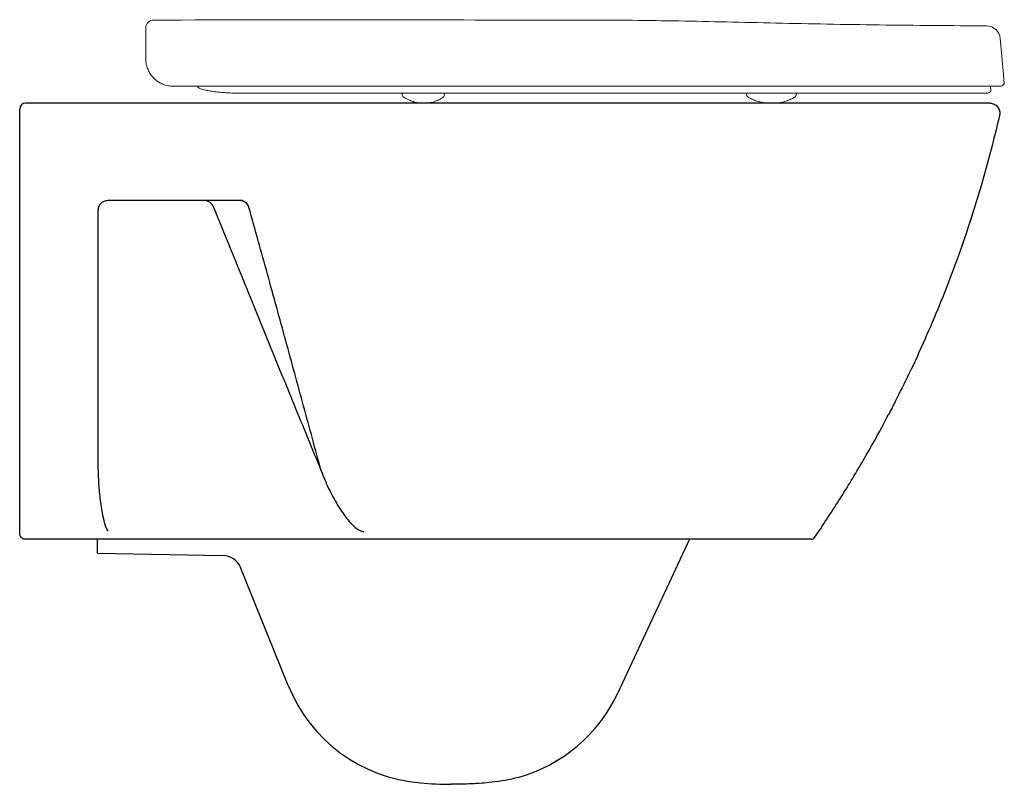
# Model space of a CAD drawing. Header units: millimetres. Extents: x 4586.732 to 4587.236, y 2638.342 to 2638.733.
import ezdxf

# ---------------------------------------------------------------- set-up
doc = ezdxf.new("R2010")
doc.units = ezdxf.units.MM
doc.layers.add('SANINDUSA', color=3, linetype='Continuous')

msp = doc.modelspace()

# ---------------------------------------------------------------- linework, layer by layer
at = {"layer": 'SANINDUSA', "linetype": 'Continuous', "lineweight": 15}
for p, q in [((4586.796809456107, 2638.728959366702), (4586.796809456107, 2638.713168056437)), ((4587.233741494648, 2638.723594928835), (4587.235353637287, 2638.7051680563)), ((4587.235791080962, 2638.700168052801), (4587.235353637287, 2638.7051680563)), ((4587.228724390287, 2638.699168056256), (4587.228951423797, 2638.696573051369)), ((4586.927937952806, 2638.695060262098), (4586.927928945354, 2638.695576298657)), ((4586.949552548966, 2638.695573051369), (4586.949543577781, 2638.695059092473)), ((4587.10394081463, 2638.695217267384), (4587.103934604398, 2638.695573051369)), ((4587.114927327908, 2638.695659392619), (4587.114930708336, 2638.695573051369)), ((4587.1294656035, 2638.695235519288), (4587.129471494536, 2638.695573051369))]:
    msp.add_line(p, q, dxfattribs=at)
at = {"layer": 'SANINDUSA'}
for p, q in [((4587.235791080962, 2638.700168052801), (4587.235403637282, 2638.700168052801)), ((4587.228790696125, 2638.696573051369), (4587.228951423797, 2638.696573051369)), ((4587.22848590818, 2638.690487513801), (4586.735338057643, 2638.690487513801)), ((4586.772163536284, 2638.46048903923), (4586.772163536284, 2638.46749359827)), ((4587.074805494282, 2638.467640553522), (4587.038263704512, 2638.389276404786)), ((4586.772163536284, 2638.46048903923), (4586.836238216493, 2638.459370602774)), ((4586.869655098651, 2638.39292516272), (4586.845251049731, 2638.453327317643))]:
    msp.add_line(p, q, dxfattribs=at)
at = {"layer": 'SANINDUSA', "linetype": 'Continuous', "lineweight": 15}
for centre, radius, start, end in [((4586.800809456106, 2638.728959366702), 0.004000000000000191, 89.79742943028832, 180), ((4587.226768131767, 2638.722984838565), 0.007000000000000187, 5.000000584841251, 89.64088054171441), ((4587.233403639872, 2638.701668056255), 0.0025, 269.9999999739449, 323.1300034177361), ((4587.127278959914, 2638.695333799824), 0.0021888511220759, 300.1648821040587, 357.4265249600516)]:
    msp.add_arc(centre, radius, start, end, dxfattribs=at)
at = {"layer": 'SANINDUSA'}
for centre, radius, start, end in [((4586.735338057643, 2638.687487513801), 0.003000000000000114, 90, 180), ((4586.826851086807, 2638.635762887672), 0.00492468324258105, 18.57730795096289, 89.72233394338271), ((4586.844952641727, 2638.635903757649), 0.00478432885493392, 16.57852693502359, 89.11291078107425), ((4587.137115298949, 2638.469640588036), 0.002000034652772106, 270.0212554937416, 325.3507045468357), ((4586.836063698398, 2638.449372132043), 0.009999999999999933, 22.00000001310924, 88.97943624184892), ((4586.943829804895, 2638.422893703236), 0.08000000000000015, 202.0000000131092, 265.3049409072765), ((4586.965759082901, 2638.423085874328), 0.08000000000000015, 285.582066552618, 334.9999999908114), ((4586.953738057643, 2638.5435375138), 0.2010499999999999, 265.3049409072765, 269.7627241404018)]:
    msp.add_arc(centre, radius, start, end, dxfattribs=at)
at = {"layer": 'SANINDUSA', "linetype": 'Continuous', "lineweight": 15}
for points, knots in [([(4586.800800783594, 2638.732959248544), (4586.804460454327, 2638.732962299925), (4586.809164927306, 2638.732966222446), (4586.852194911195, 2638.733144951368), (4586.923030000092, 2638.733015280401), (4586.992819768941, 2638.732967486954), (4587.024283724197, 2638.732945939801)], [0, 0, 0, 0, 0.0491267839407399, 0.06315202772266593, 0.5776323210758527, 0.9999999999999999, 0.9999999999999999, 0.9999999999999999, 0.9999999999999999]), ([(4587.024283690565, 2638.732939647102), (4587.031432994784, 2638.732919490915), (4587.046460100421, 2638.732877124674), (4587.069632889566, 2638.732510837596), (4587.094070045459, 2638.731988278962), (4587.119312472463, 2638.731406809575), (4587.145356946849, 2638.730870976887), (4587.172201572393, 2638.730447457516), (4587.199442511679, 2638.730162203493), (4587.21773550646, 2638.730044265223), (4587.226813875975, 2638.729985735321)], [0, 0, 0, 0, 0.1058861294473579, 0.2225618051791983, 0.3432417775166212, 0.4679025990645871, 0.5965203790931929, 0.7290611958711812, 0.8655396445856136, 1, 1, 1, 1]), ([(4586.799836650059, 2638.704473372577), (4586.799299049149, 2638.705151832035), (4586.798849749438, 2638.70584546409), (4586.798276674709, 2638.706915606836), (4586.798102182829, 2638.707278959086), (4586.797790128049, 2638.70800536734), (4586.797652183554, 2638.708368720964), (4586.797287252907, 2638.709461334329), (4586.797108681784, 2638.710193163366), (4586.796929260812, 2638.711302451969), (4586.796884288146, 2638.711674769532), (4586.796839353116, 2638.712234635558), (4586.796828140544, 2638.712421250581), (4586.796813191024, 2638.71279460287), (4586.796809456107, 2638.712982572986), (4586.796809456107, 2638.713168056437)], [0, 0, 0, 0, 0.2499999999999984, 0.2499999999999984, 0.3749999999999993, 0.3749999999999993, 0.5000000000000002, 0.5000000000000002, 0.7500000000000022, 0.7500000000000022, 0.8750000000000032, 0.8750000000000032, 0.9375000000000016, 0.9375000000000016, 1, 1, 1, 1]), ([(4586.805613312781, 2638.700168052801), (4586.804483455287, 2638.700619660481), (4586.803430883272, 2638.701208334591), (4586.801967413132, 2638.702296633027), (4586.801498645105, 2638.702695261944), (4586.800624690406, 2638.703543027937), (4586.800216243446, 2638.703994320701), (4586.799836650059, 2638.704473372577)], [0, 0, 0, 0, 0.5, 0.5, 0.75, 0.75, 1, 1, 1, 1]), ([(4586.8031484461, 2638.701450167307), (4586.803595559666, 2638.701174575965), (4586.804397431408, 2638.70068031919), (4586.805212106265, 2638.700347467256), (4586.805572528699, 2638.70020020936)], [0, 0, 0, 0, 0.5575873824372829, 1, 1, 1, 1]), ([(4586.805613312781, 2638.700168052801), (4586.80645407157, 2638.699831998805), (4586.807305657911, 2638.699584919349), (4586.808605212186, 2638.699335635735), (4586.809042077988, 2638.699272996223), (4586.809703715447, 2638.69921003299), (4586.809924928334, 2638.699194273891), (4586.81036709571, 2638.699173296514), (4586.810590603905, 2638.699168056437), (4586.810809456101, 2638.699168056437)], [0, 0, 0, 0, 0.5000000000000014, 0.5000000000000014, 0.7500000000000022, 0.7500000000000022, 0.8750000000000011, 0.8750000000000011, 1, 1, 1, 1]), ([(4586.810809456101, 2638.699168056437), (4586.821248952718, 2638.699168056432), (4586.831724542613, 2638.699168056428), (4586.852734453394, 2638.699168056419), (4586.863272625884, 2638.699168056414), (4586.884395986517, 2638.699168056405), (4586.894982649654, 2638.699168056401), (4586.916198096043, 2638.699168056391), (4586.926822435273, 2638.699168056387), (4586.948104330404, 2638.699168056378), (4586.958758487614, 2638.699168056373), (4586.980082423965, 2638.699168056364), (4586.990754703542, 2638.699168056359), (4587.004094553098, 2638.699168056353), (4587.008096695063, 2638.699168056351), (4587.012099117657, 2638.69916805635), (4587.014767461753, 2638.699168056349), (4587.016101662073, 2638.699168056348), (4587.020104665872, 2638.699168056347), (4587.022774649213, 2638.699168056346), (4587.028109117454, 2638.699168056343), (4587.030773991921, 2638.699168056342), (4587.038761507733, 2638.699168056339), (4587.044080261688, 2638.699168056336), (4587.052023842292, 2638.699168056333), (4587.054666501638, 2638.699168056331), (4587.059941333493, 2638.69916805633), (4587.062574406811, 2638.699168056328), (4587.070447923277, 2638.699168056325), (4587.075664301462, 2638.699168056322), (4587.086030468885, 2638.699168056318), (4587.091170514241, 2638.699168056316), (4587.098809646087, 2638.699168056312), (4587.101345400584, 2638.699168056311), (4587.10638614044, 2638.69916805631), (4587.108891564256, 2638.699168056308), (4587.116362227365, 2638.699168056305), (4587.12128569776, 2638.699168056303), (4587.128551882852, 2638.6991680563), (4587.130954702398, 2638.699168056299), (4587.135720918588, 2638.699168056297), (4587.13808544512, 2638.699168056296), (4587.145106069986, 2638.699168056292), (4587.149691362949, 2638.699168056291), (4587.158661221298, 2638.699168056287), (4587.163032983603, 2638.699168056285), (4587.171529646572, 2638.699168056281), (4587.17565884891, 2638.69916805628), (4587.181616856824, 2638.699168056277), (4587.183564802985, 2638.699168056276), (4587.187382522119, 2638.699168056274), (4587.18925369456, 2638.699168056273), (4587.194734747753, 2638.699168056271), (4587.19820998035, 2638.69916805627), (4587.203137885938, 2638.699168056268), (4587.204731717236, 2638.699168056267), (4587.207809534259, 2638.699168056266), (4587.209294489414, 2638.699168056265), (4587.212151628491, 2638.699168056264), (4587.213525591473, 2638.699168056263), (4587.216150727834, 2638.699168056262), (4587.217401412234, 2638.699168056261), (4587.219776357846, 2638.699168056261), (4587.220900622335, 2638.69916805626), (4587.223018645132, 2638.699168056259), (4587.224011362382, 2638.699168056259), (4587.225852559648, 2638.699168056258), (4587.226702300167, 2638.699168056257), (4587.227867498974, 2638.699168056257), (4587.228237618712, 2638.699168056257), (4587.22894106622, 2638.699168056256), (4587.229274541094, 2638.699168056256), (4587.23084513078, 2638.699168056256), (4587.231796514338, 2638.699168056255), (4587.232757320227, 2638.699168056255), (4587.232999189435, 2638.699168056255), (4587.233322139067, 2638.699168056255), (4587.233403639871, 2638.699168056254), (4587.23340363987, 2638.699168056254)], [0, 0, 0, 0, 0.06249999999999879, 0.06249999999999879, 0.1249999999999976, 0.1249999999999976, 0.1874999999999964, 0.1874999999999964, 0.2499999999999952, 0.2499999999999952, 0.3124999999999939, 0.3124999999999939, 0.3749999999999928, 0.3749999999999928, 0.3906249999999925, 0.3984374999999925, 0.3984374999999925, 0.4062499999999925, 0.4062499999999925, 0.4218749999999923, 0.4218749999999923, 0.4374999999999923, 0.4374999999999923, 0.4687499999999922, 0.4687499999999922, 0.4843749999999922, 0.4843749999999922, 0.4999999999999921, 0.4999999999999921, 0.5312499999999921, 0.5312499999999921, 0.562499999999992, 0.562499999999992, 0.5781249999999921, 0.5781249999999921, 0.5937499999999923, 0.5937499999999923, 0.6249999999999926, 0.6249999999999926, 0.6406249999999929, 0.6406249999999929, 0.6562499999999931, 0.6562499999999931, 0.6874999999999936, 0.6874999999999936, 0.7187499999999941, 0.7187499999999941, 0.7499999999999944, 0.7499999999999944, 0.7656249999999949, 0.7656249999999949, 0.7812499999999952, 0.7812499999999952, 0.8124999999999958, 0.8124999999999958, 0.8281249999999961, 0.8281249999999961, 0.8437499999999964, 0.8437499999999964, 0.8593749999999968, 0.8593749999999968, 0.8749999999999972, 0.8749999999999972, 0.8906249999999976, 0.8906249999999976, 0.9062499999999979, 0.9062499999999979, 0.9218749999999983, 0.9218749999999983, 0.9296874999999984, 0.9296874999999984, 0.9374999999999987, 0.9374999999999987, 0.9687499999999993, 0.9687499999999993, 0.9843749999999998, 0.9843749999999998, 1, 1, 1, 1]), ([(4586.828102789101, 2638.696986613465), (4586.82782849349, 2638.697038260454), (4586.82702338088, 2638.697189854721), (4586.825943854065, 2638.697458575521), (4586.824985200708, 2638.697746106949), (4586.82423413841, 2638.698083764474), (4586.8236681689, 2638.698391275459), (4586.823411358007, 2638.698700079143), (4586.82335632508, 2638.698767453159)], [0, 0, 0, 0, 0.1282458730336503, 0.3764273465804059, 0.6412989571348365, 0.8058129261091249, 0.9534332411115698, 0.9939487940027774, 0.9939487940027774, 0.9939487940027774, 0.9939487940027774]), ([(4586.845949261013, 2638.695573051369), (4586.845949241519, 2638.695573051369), (4586.844557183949, 2638.695573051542), (4586.841778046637, 2638.69561166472), (4586.837923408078, 2638.695792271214), (4586.834414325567, 2638.696081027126), (4586.831296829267, 2638.696457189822), (4586.829262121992, 2638.696762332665), (4586.828501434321, 2638.696931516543), (4586.828102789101, 2638.696986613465)], [0, 0, 0, 0, 2.604934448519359e-06, 0.1860108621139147, 0.3775428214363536, 0.5634173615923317, 0.7543244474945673, 0.9732239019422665, 1, 1, 1, 1]), ([(4587.226790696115, 2638.695573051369), (4587.2267911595, 2638.695573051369), (4587.226510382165, 2638.695573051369), (4587.225678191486, 2638.695573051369), (4587.225331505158, 2638.695573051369), (4587.224502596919, 2638.695573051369), (4587.223539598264, 2638.695573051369), (4587.222310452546, 2638.695573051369), (4587.220947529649, 2638.695573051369), (4587.220195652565, 2638.695573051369), (4587.21777473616, 2638.695573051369), (4587.215935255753, 2638.695573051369), (4587.212832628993, 2638.695573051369), (4587.211741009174, 2638.695573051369), (4587.209453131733, 2638.695573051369), (4587.2082557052, 2638.695573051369), (4587.205752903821, 2638.695573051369), (4587.204447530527, 2638.695573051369), (4587.201726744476, 2638.695573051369), (4587.200313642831, 2638.695573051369), (4587.197408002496, 2638.695573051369), (4587.195913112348, 2638.695573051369), (4587.192843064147, 2638.695573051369), (4587.191266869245, 2638.695573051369), (4587.186430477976, 2638.695573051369), (4587.183069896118, 2638.695573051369), (4587.177811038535, 2638.695573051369), (4587.176021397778, 2638.695573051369), (4587.17238025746, 2638.695573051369), (4587.170528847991, 2638.695573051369), (4587.166759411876, 2638.695573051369), (4587.164840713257, 2638.695573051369), (4587.16095075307, 2638.695573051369), (4587.158979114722, 2638.695573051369), (4587.152993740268, 2638.695573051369), (4587.14890982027, 2638.695573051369), (4587.142664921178, 2638.695573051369), (4587.140563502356, 2638.695573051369), (4587.13632230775, 2638.695573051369), (4587.134183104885, 2638.695573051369), (4587.127705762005, 2638.695573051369), (4587.123313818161, 2638.695573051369), (4587.114400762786, 2638.695573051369), (4587.109876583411, 2638.695573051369), (4587.10073800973, 2638.695573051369), (4587.096116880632, 2638.695573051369), (4587.086798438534, 2638.695573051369), (4587.082104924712, 2638.695573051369), (4587.072647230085, 2638.695573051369), (4587.067887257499, 2638.695573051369), (4587.05832185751, 2638.695573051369), (4587.053511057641, 2638.695573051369), (4587.043863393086, 2638.695573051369), (4587.039022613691, 2638.695573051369), (4587.031744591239, 2638.695573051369), (4587.029317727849, 2638.695573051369), (4587.025676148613, 2638.695573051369), (4587.024462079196, 2638.695573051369), (4587.022033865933, 2638.695573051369), (4587.015962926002, 2638.695573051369), (4587.009889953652, 2638.695573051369), (4587.000170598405, 2638.695573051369), (4586.99530858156, 2638.695573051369), (4586.980728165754, 2638.695573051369), (4586.971015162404, 2638.695573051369), (4586.956456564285, 2638.695573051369), (4586.951605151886, 2638.695573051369), (4586.941913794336, 2638.695573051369), (4586.937072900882, 2638.695573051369), (4586.922564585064, 2638.695573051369), (4586.912907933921, 2638.695573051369), (4586.893660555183, 2638.695573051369), (4586.884066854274, 2638.695573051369), (4586.86494586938, 2638.695573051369), (4586.855426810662, 2638.695573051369), (4586.845949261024, 2638.695573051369)], [0, 0, 0, 0, 0.03125000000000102, 0.03125000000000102, 0.04687500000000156, 0.04687500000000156, 0.0625000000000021, 0.07812500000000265, 0.07812500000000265, 0.0937500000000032, 0.0937500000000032, 0.1250000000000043, 0.1250000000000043, 0.1406250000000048, 0.1406250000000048, 0.1562500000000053, 0.1562500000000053, 0.1718750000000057, 0.1718750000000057, 0.1875000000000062, 0.1875000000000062, 0.2031250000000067, 0.2031250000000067, 0.2187500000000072, 0.2187500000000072, 0.2500000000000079, 0.2500000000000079, 0.2656250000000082, 0.2656250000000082, 0.2812500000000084, 0.2812500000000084, 0.2968750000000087, 0.2968750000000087, 0.3125000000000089, 0.3125000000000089, 0.3437500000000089, 0.3437500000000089, 0.3593750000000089, 0.3593750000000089, 0.3750000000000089, 0.3750000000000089, 0.4062500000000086, 0.4062500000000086, 0.4375000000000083, 0.4375000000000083, 0.468750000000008, 0.468750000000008, 0.5000000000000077, 0.5000000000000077, 0.5312500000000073, 0.5312500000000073, 0.562500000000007, 0.562500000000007, 0.5937500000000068, 0.5937500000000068, 0.6093750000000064, 0.6093750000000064, 0.6171875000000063, 0.6171875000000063, 0.6250000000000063, 0.656250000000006, 0.656250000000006, 0.6875000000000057, 0.6875000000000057, 0.7500000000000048, 0.7500000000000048, 0.7812500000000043, 0.7812500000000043, 0.8125000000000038, 0.8125000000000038, 0.8750000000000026, 0.8750000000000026, 0.9375000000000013, 0.9375000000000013, 1, 1, 1, 1]), ([(4586.928865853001, 2638.693427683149), (4586.92874488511, 2638.693508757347), (4586.928445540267, 2638.693709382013), (4586.928104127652, 2638.694237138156), (4586.927912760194, 2638.694738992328), (4586.927938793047, 2638.695021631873), (4586.927937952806, 2638.695060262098)], [0, 0, 0, 0, 0.2304303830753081, 0.5702186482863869, 0.9366250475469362, 1, 1, 1, 1]), ([(4586.938590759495, 2638.690487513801), (4586.938137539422, 2638.690492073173), (4586.93751325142, 2638.690498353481), (4586.93660228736, 2638.690563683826), (4586.936066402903, 2638.690622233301), (4586.935606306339, 2638.690692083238), (4586.93510096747, 2638.690790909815), (4586.934461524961, 2638.690957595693), (4586.933997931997, 2638.691122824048), (4586.933592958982, 2638.691274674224), (4586.933386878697, 2638.691352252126), (4586.933007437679, 2638.691492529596), (4586.932484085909, 2638.691691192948), (4586.931837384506, 2638.691970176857), (4586.930992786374, 2638.692330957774), (4586.929904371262, 2638.692836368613), (4586.929217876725, 2638.693227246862), (4586.928865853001, 2638.693427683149)], [0, 0, 0, 0, 0.1364343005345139, 0.1879314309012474, 0.2314532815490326, 0.2697668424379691, 0.3050457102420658, 0.3702584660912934, 0.472414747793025, 0.5063474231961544, 0.5235678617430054, 0.5407792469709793, 0.6171743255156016, 0.6618347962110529, 0.7153084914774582, 0.8540146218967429, 1, 1, 1, 1]), ([(4586.948929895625, 2638.693618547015), (4586.948192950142, 2638.693121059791), (4586.946706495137, 2638.692117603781), (4586.944225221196, 2638.691126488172), (4586.941489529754, 2638.690571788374), (4586.939598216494, 2638.69051680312), (4586.938590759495, 2638.690487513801)], [0, 0, 0, 0, 0.22387217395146, 0.4515611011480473, 0.7078598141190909, 1, 1, 1, 1]), ([(4586.949515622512, 2638.695057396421), (4586.949512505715, 2638.69489256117), (4586.94950513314, 2638.694502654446), (4586.949236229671, 2638.69398659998), (4586.948924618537, 2638.693616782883), (4586.948722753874, 2638.693489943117), (4586.948664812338, 2638.693453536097)], [0, 0, 0, 0, 0.2545391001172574, 0.6020951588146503, 0.8857887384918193, 1, 1, 1, 1]), ([(4587.10503077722, 2638.693453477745), (4587.104971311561, 2638.69349999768), (4587.104605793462, 2638.693668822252), (4587.104176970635, 2638.694231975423), (4587.103961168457, 2638.694836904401), (4587.10394324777, 2638.695119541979), (4587.10394081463, 2638.695217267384)], [0, 0, 0, 0, 0.1660164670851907, 0.5273205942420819, 0.840500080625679, 0.9999999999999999, 0.9999999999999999, 0.9999999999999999, 0.9999999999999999]), ([(4587.11670502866, 2638.690487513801), (4587.115936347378, 2638.690502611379), (4587.114606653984, 2638.69052872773), (4587.113200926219, 2638.690703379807), (4587.112269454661, 2638.690861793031), (4587.111455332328, 2638.691013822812), (4587.110533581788, 2638.69121897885), (4587.109090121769, 2638.691617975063), (4587.107125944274, 2638.692330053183), (4587.105765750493, 2638.693059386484), (4587.10503077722, 2638.693453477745)], [0, 0, 0, 0, 0.1862931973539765, 0.3222568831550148, 0.4070282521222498, 0.4473220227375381, 0.517983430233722, 0.6379331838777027, 0.80435917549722, 1, 1, 1, 1]), ([(4587.128378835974, 2638.69344135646), (4587.127781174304, 2638.693109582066), (4587.126630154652, 2638.692470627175), (4587.124703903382, 2638.691641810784), (4587.122415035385, 2638.690975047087), (4587.119740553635, 2638.69055821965), (4587.11768893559, 2638.690510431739), (4587.11670502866, 2638.690487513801)], [0, 0, 0, 0, 0.2082590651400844, 0.4010802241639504, 0.566797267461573, 0.7922463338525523, 1, 1, 1, 1]), ([(4587.228790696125, 2638.696573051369), (4587.228673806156, 2638.696417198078), (4587.228541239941, 2638.696277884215), (4587.228245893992, 2638.696031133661), (4587.228081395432, 2638.69592338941), (4587.227737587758, 2638.695751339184), (4587.227555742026, 2638.695685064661), (4587.227177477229, 2638.695595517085), (4587.226985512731, 2638.695573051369), (4587.226790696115, 2638.695573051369)], [0, 0, 0, 0, 0.25, 0.25, 0.5, 0.5, 0.75, 0.75, 1, 1, 1, 1])]:
    msp.add_open_spline(points, degree=3, knots=knots, dxfattribs=at)
at = {"layer": 'SANINDUSA'}
for points, knots in [([(4587.22848590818, 2638.690487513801), (4587.228863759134, 2638.690487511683), (4587.229234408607, 2638.690445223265), (4587.229961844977, 2638.690279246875), (4587.230321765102, 2638.690153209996), (4587.230993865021, 2638.689829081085), (4587.231309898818, 2638.689630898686), (4587.231900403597, 2638.689159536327), (4587.232163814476, 2638.688895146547), (4587.232628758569, 2638.688311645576), (4587.232831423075, 2638.687988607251), (4587.233154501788, 2638.687315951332), (4587.233277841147, 2638.686963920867), (4587.233445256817, 2638.686227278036), (4587.233486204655, 2638.685856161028), (4587.233485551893, 2638.685110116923), (4587.233442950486, 2638.684732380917), (4587.233358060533, 2638.684364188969)], [0, 0, 0, 0, 0.125, 0.125, 0.25, 0.25, 0.375, 0.375, 0.5, 0.5, 0.625, 0.625, 0.75, 0.75, 0.875, 0.875, 1, 1, 1, 1]), ([(4586.732338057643, 2638.685275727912), (4586.732338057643, 2638.68541883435), (4586.732338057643, 2638.685560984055), (4586.732338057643, 2638.685843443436), (4586.732338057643, 2638.685985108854), (4586.732338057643, 2638.686388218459), (4586.732338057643, 2638.686637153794), (4586.732338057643, 2638.68694476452), (4586.732338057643, 2638.687038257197), (4586.732338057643, 2638.687198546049), (4586.732338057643, 2638.68726614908), (4586.732338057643, 2638.687376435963), (4586.732338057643, 2638.687418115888), (4586.732338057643, 2638.687473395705), (4586.732338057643, 2638.687487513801), (4586.732338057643, 2638.687487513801)], [0, 0, 0, 0, 0.1249999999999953, 0.1249999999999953, 0.2499999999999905, 0.2499999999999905, 0.4999999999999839, 0.4999999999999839, 0.6249999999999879, 0.6249999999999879, 0.7499999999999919, 0.7499999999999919, 0.874999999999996, 0.874999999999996, 1, 1, 1, 1]), ([(4586.732338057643, 2638.470640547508), (4586.732338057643, 2638.479401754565), (4586.732338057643, 2638.488189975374), (4586.732338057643, 2638.505820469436), (4586.732338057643, 2638.514664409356), (4586.732338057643, 2638.541264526), (4586.732338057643, 2638.559084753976), (4586.732338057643, 2638.585945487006), (4586.732338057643, 2638.594922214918), (4586.732338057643, 2638.612912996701), (4586.732338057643, 2638.621923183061), (4586.732338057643, 2638.648998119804), (4586.732338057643, 2638.667107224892), (4586.732338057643, 2638.685275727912)], [0, 0, 0, 0, 0.1249999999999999, 0.1249999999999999, 0.2499999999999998, 0.2499999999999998, 0.5000000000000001, 0.5000000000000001, 0.625, 0.625, 0.7499999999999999, 0.7499999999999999, 1, 1, 1, 1]), ([(4587.233358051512, 2638.684364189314), (4587.231753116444, 2638.677688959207), (4587.228543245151, 2638.664338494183), (4587.222901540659, 2638.644495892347), (4587.216656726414, 2638.624806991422), (4587.20990894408, 2638.605755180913), (4587.202749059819, 2638.587362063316), (4587.195182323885, 2638.569623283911), (4587.187666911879, 2638.553120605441), (4587.181759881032, 2638.541664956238), (4587.178381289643, 2638.534734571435), (4587.177205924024, 2638.532589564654), (4587.1765979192, 2638.531479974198)], [0, 0, 0, 0, 0.1259370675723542, 0.2518742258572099, 0.3783437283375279, 0.504813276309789, 0.6225904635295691, 0.7403675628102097, 0.8585800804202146, 0.9551363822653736, 0.9767925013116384, 1, 1, 1, 1]), ([(4586.777338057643, 2638.6406875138), (4586.776997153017, 2638.6406875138), (4586.776666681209, 2638.640653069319), (4586.77602402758, 2638.640522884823), (4586.775709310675, 2638.640425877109), (4586.775111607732, 2638.640176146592), (4586.774829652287, 2638.640024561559), (4586.774298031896, 2638.639670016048), (4586.77404700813, 2638.63946520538), (4586.773593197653, 2638.639015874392), (4586.773388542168, 2638.638770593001), (4586.773025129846, 2638.638237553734), (4586.772866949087, 2638.637949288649), (4586.772610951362, 2638.63734911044), (4586.77251124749, 2638.637034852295), (4586.772374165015, 2638.636375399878), (4586.772338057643, 2638.636034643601), (4586.772338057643, 2638.635687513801)], [0, 0, 0, 0, 0.125, 0.125, 0.25, 0.25, 0.375, 0.375, 0.5, 0.5, 0.625, 0.625, 0.75, 0.75, 0.875, 0.875, 1, 1, 1, 1]), ([(4586.846324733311, 2638.6406875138), (4586.834764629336, 2638.6406875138), (4586.823236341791, 2638.6406875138), (4586.800241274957, 2638.6406875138), (4586.78877443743, 2638.6406875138), (4586.777338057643, 2638.6406875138)], [0, 0, 0, 0, 0.5, 0.5, 1, 1, 1, 1]), ([(4586.772338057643, 2638.635687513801), (4586.772338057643, 2638.613775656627), (4586.772338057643, 2638.591997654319), (4586.772338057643, 2638.54870841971), (4586.772338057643, 2638.527197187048), (4586.772338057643, 2638.505819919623)], [0, 0, 0, 0, 0.5, 0.5, 1, 1, 1, 1]), ([(4586.831519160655, 2638.637331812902), (4586.836028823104, 2638.626232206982), (4586.840542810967, 2638.615109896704), (4586.849600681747, 2638.592809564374), (4586.854144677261, 2638.581632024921), (4586.861003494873, 2638.564809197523), (4586.863295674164, 2638.559195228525), (4586.867894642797, 2638.547951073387), (4586.870201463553, 2638.542320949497), (4586.874831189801, 2638.53103813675), (4586.877154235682, 2638.525385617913), (4586.88181416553, 2638.514045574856), (4586.884151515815, 2638.508358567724), (4586.886488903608, 2638.502640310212)], [0, 0, 0, 0, 0.2499999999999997, 0.2499999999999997, 0.4999999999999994, 0.4999999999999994, 0.6249999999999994, 0.6249999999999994, 0.7499999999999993, 0.7499999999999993, 0.8749999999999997, 0.8749999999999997, 1, 1, 1, 1]), ([(4586.886488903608, 2638.502640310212), (4586.883537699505, 2638.513578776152), (4586.88055328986, 2638.524595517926), (4586.876026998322, 2638.541235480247), (4586.874509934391, 2638.546801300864), (4586.871459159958, 2638.557971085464), (4586.86992573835, 2638.563574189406), (4586.865305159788, 2638.580422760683), (4586.862196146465, 2638.591713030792), (4586.855915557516, 2638.614407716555), (4586.852742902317, 2638.625816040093), (4586.849538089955, 2638.637268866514)], [0, 0, 0, 0, 0.2500000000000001, 0.2500000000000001, 0.3750000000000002, 0.3750000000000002, 0.5000000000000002, 0.5000000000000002, 0.7500000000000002, 0.7500000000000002, 1, 1, 1, 1]), ([(4587.138739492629, 2638.468517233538), (4587.142946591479, 2638.474788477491), (4587.151617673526, 2638.487713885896), (4587.163750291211, 2638.507922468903), (4587.173300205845, 2638.524816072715), (4587.1765979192, 2638.531479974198), (4587.1765979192, 2638.531479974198)], [0, 0, 0, 0, 0.2801875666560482, 0.5774833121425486, 0.8744640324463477, 1, 1, 1, 1]), ([(4586.772338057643, 2638.505819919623), (4586.772338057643, 2638.502923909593), (4586.772435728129, 2638.500036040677), (4586.772793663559, 2638.494276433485), (4586.773054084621, 2638.491404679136), (4586.77357285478, 2638.487111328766), (4586.773767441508, 2638.485682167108), (4586.774206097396, 2638.482835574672), (4586.774449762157, 2638.481416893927), (4586.774866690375, 2638.479301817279), (4586.775014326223, 2638.478598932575), (4586.77533391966, 2638.477199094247), (4586.775505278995, 2638.47650256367), (4586.775793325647, 2638.475466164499), (4586.775894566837, 2638.475122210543), (4586.776112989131, 2638.474440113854), (4586.776229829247, 2638.474101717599), (4586.77649347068, 2638.473434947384), (4586.77663787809, 2638.473104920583), (4586.776913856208, 2638.472640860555), (4586.77701573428, 2638.472490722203), (4586.777202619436, 2638.47229686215), (4586.777272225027, 2638.47223620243), (4586.777430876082, 2638.472142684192), (4586.777520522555, 2638.472111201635), (4586.777613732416, 2638.472109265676)], [0, 0, 0, 0, 0.2500000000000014, 0.2500000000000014, 0.5000000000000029, 0.5000000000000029, 0.6250000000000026, 0.6250000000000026, 0.7500000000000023, 0.7500000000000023, 0.812500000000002, 0.812500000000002, 0.8750000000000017, 0.8750000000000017, 0.9062500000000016, 0.9062500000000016, 0.9375000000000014, 0.9375000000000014, 0.9687500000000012, 0.9687500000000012, 0.9843750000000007, 0.9843750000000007, 0.9921875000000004, 0.9921875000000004, 1, 1, 1, 1]), ([(4586.886488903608, 2638.502640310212), (4586.887644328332, 2638.499591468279), (4586.88891826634, 2638.496608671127), (4586.891711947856, 2638.490780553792), (4586.893229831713, 2638.487934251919), (4586.895737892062, 2638.48379356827), (4586.896612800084, 2638.482434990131), (4586.898002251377, 2638.480439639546), (4586.898478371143, 2638.479781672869), (4586.899462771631, 2638.478483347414), (4586.899969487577, 2638.477844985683), (4586.901016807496, 2638.476601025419), (4586.901557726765, 2638.475994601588), (4586.902689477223, 2638.474825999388), (4586.903281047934, 2638.474262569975), (4586.904216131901, 2638.473484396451), (4586.904536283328, 2638.473235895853), (4586.905200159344, 2638.472769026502), (4586.905543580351, 2638.472550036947), (4586.906266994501, 2638.472159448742), (4586.906639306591, 2638.471992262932), (4586.907220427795, 2638.471801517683), (4586.907417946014, 2638.471748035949), (4586.907822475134, 2638.471666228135), (4586.908028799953, 2638.471638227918), (4586.908236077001, 2638.471626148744)], [0, 0, 0, 0, 0.2499999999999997, 0.2499999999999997, 0.4999999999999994, 0.4999999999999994, 0.6249999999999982, 0.6249999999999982, 0.6874999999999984, 0.6874999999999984, 0.7499999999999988, 0.7499999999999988, 0.812499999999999, 0.812499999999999, 0.8749999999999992, 0.8749999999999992, 0.9062499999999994, 0.9062499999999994, 0.9374999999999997, 0.9374999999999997, 0.9687499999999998, 0.9687499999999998, 0.9843749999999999, 0.9843749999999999, 1, 1, 1, 1]), ([(4586.735119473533, 2638.467648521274), (4586.734928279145, 2638.467662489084), (4586.734741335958, 2638.467694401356), (4586.73437564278, 2638.467792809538), (4586.734195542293, 2638.467860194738), (4586.73368580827, 2638.468108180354), (4586.733378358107, 2638.468338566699), (4586.732999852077, 2638.468751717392), (4586.732885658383, 2638.468902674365), (4586.732690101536, 2638.469218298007), (4586.732607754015, 2638.46938364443), (4586.732406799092, 2638.469902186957), (4586.732338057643, 2638.470272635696), (4586.732338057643, 2638.470640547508)], [0, 0, 0, 0, 0.1250000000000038, 0.1250000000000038, 0.2500000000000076, 0.2500000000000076, 0.5000000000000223, 0.5000000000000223, 0.6250000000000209, 0.6250000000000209, 0.7500000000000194, 0.7500000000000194, 1, 1, 1, 1]), ([(4587.137096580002, 2638.467640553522), (4587.137073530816, 2638.467640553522), (4587.137024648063, 2638.467640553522), (4587.136407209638, 2638.467640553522), (4587.135241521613, 2638.467640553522), (4587.133361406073, 2638.467640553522), (4587.130851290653, 2638.467640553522), (4587.12774061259, 2638.467640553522), (4587.124092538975, 2638.467640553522), (4587.119916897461, 2638.467640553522), (4587.115187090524, 2638.467640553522), (4587.109976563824, 2638.467640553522), (4587.104380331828, 2638.467640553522), (4587.098399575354, 2638.467640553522), (4587.09200397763, 2638.467640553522), (4587.084337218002, 2638.467640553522), (4587.075326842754, 2638.467640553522), (4587.065000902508, 2638.467640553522), (4587.046897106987, 2638.467640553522), (4587.02152543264, 2638.467640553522), (4586.988958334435, 2638.467640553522), (4586.953042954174, 2638.467640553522), (4586.913431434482, 2638.467640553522), (4586.870109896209, 2638.467640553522), (4586.826778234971, 2638.467640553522), (4586.781830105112, 2638.467640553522), (4586.751373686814, 2638.467640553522), (4586.735338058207, 2638.467640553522)], [0, 0, 0, 0, 0.01173241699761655, 0.0248821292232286, 0.04114649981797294, 0.05741096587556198, 0.0741589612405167, 0.09090711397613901, 0.1072057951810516, 0.1235045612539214, 0.1402793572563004, 0.1570542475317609, 0.1733533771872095, 0.1896526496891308, 0.2064219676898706, 0.2231912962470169, 0.2466426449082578, 0.2701845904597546, 0.2936552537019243, 0.3673891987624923, 0.4387084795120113, 0.5100450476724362, 0.6057938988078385, 0.7015427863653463, 0.7974486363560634, 0.893354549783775, 1, 1, 1, 1]), ([(4586.973703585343, 2638.343481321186), (4586.972008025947, 2638.343312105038), (4586.970294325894, 2638.343162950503), (4586.966855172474, 2638.342908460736), (4586.965128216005, 2638.342802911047), (4586.959926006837, 2638.342552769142), (4586.956429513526, 2638.342474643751), (4586.952905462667, 2638.342489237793)], [0, 0, 0, 0, 0.2500000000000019, 0.2500000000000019, 0.5000000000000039, 0.5000000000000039, 1, 1, 1, 1])]:
    msp.add_open_spline(points, degree=3, knots=knots, dxfattribs=at)
for points in [[(4586.735338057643, 2638.467640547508), (4586.735265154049, 2638.467640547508), (4586.73519219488, 2638.467643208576), (4586.735119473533, 2638.467648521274)], [(4586.987248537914, 2638.346026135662), (4586.982839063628, 2638.344796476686), (4586.978323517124, 2638.343942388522), (4586.973703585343, 2638.343481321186)]]:
    msp.add_open_spline(points, degree=3, dxfattribs=at)

doc.saveas('drawing.dxf')
